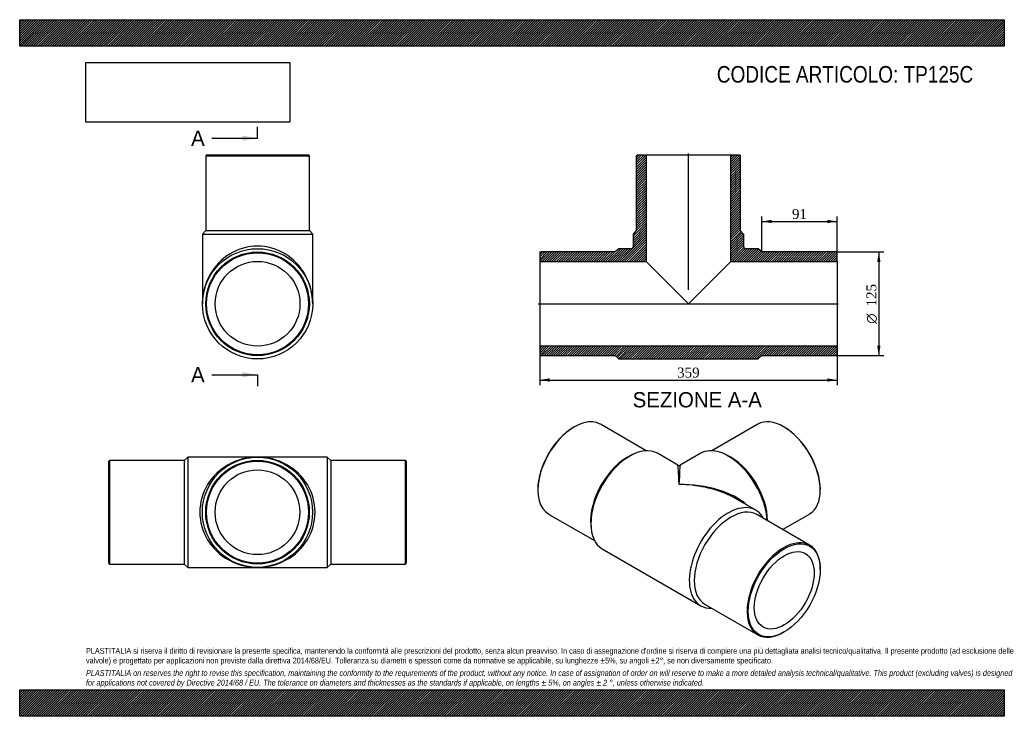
# Model space of a CAD drawing. Header units: millimetres. Extents: x 0 to 1188, y 0 to 840.
import ezdxf
from ezdxf.enums import TextEntityAlignment as Align
from ezdxf.lldxf.tags import DXFTag

# ---------------------------------------------------------------- set-up
doc = ezdxf.new("R2010")
doc.units = ezdxf.units.MM
doc.header["$LTSCALE"] = 4
for name, color, linetype in [('Default', 7, 'Continuous'), ('DV4_Default', 7, 'Continuous'), ('TP125C', 7, 'Continuous')]:
    doc.layers.add(name, color=color, linetype=linetype)
doc.styles.add('SEACAD_Solid_Edge_ANSI', font='seans.ttf')
doc.styles.add('SEACAD_Solid_Edge_ANSI1_Symbols', font='semeca1.ttf')
doc.styles.add('SEACAD_Times_New_Roman', font='times.ttf')
tags = doc.linetypes.add('CENTER2', pattern=[28.575, 19.05, -3.175, 3.175, -3.175]).pattern_tags.tags
tags[10:11] = [DXFTag(74, 4), DXFTag(75, 0), DXFTag(340, '0'), DXFTag(46, 0.0), DXFTag(50, 0.0), DXFTag(44, 0.0), DXFTag(45, 0.0)]
tags[8:9] = [DXFTag(74, 4), DXFTag(75, 0), DXFTag(340, '0'), DXFTag(46, 0.0), DXFTag(50, 0.0), DXFTag(44, 0.0), DXFTag(45, 0.0)]
tags[6:7] = [DXFTag(74, 4), DXFTag(75, 0), DXFTag(340, '0'), DXFTag(46, 0.0), DXFTag(50, 0.0), DXFTag(44, 0.0), DXFTag(45, 0.0)]
tags[4:5] = [DXFTag(74, 4), DXFTag(75, 0), DXFTag(340, '0'), DXFTag(46, 0.0), DXFTag(50, 0.0), DXFTag(44, 0.0), DXFTag(45, 0.0)]
doc.dimstyles.new('ANSImm', dxfattribs={"dimtxt": 12, "dimasz": 12, "dimexe": 6, "dimexo": 0, "dimgap": 3, "dimtad": 1, "dimdsep": 46, "dimtxsty": 'SEACAD_Times_New_Roman', "dimblk1": '_SE_FILLED', "dimblk2": '_SE_FILLED', "dimsah": 1, "dimcen": 6, "dimazin": 0, "dimtfac": 0.85, "dimtdec": 3, "dimtofl": 0, "dimtmove": 0, "dimatfit": 3, "dimfxl": 1, "dimarcsym": 0})
picture_1 = doc.add_image_def('image1.jpg', size_in_pixel=(4302, 1260))

# ---------------------------------------------------------------- blocks, each defined once
blk = doc.blocks.new('SE')
at = {"layer": 'TP125C', "color": 7, "linetype": 'Continuous'}
for p, q in [((202.9, 312.6), (198.4, 308.6)), ((202.9, 312.6), (202.9, 179.6)), ((286.9, 312.6), (202.9, 312.6)), ((370.9, 312.6), (286.9, 312.6)), ((370.9, 312.6), (370.9, 179.6)), ((375.4, 308.6), (370.9, 312.6)), ((108.4, 308.6), (107.4, 307.6)), ((107.4, 184.6), (107.4, 307.6)), ((108.4, 308.6), (108.4, 183.6)), ((198.4, 308.6), (108.4, 308.6)), ((198.4, 308.6), (198.4, 183.6)), ((375.4, 308.6), (375.4, 183.6)), ((465.4, 308.6), (375.4, 308.6)), ((465.4, 183.6), (465.4, 308.6)), ((466.4, 307.6), (465.4, 308.6)), ((466.4, 307.6), (466.4, 184.6)), ((107.4, 184.6), (108.4, 183.6)), ((108.4, 183.6), (198.4, 183.6)), ((198.4, 183.6), (202.9, 179.6)), ((202.9, 179.6), (286.9, 179.6)), ((286.9, 179.6), (370.9, 179.6)), ((370.9, 179.6), (375.4, 183.6)), ((375.4, 183.6), (465.4, 183.6)), ((465.4, 183.6), (466.4, 184.6))]:
    blk.add_line(p, q, dxfattribs=at)
for radius in [66.5, 62.5, 61.5, 51.1]:
    blk.add_circle((286.9, 246.1), radius, dxfattribs=at)
for major_axis in [(69.5, 0), (-69.5, 0)]:
    blk.add_ellipse((286.9, 246.1), major_axis=major_axis, ratio=0.956835, start_param=1.570796, end_param=4.712389, dxfattribs=at)
blk = doc.blocks.new('SE1')
at = {"layer": 'TP125C', "color": 7, "linetype": 'Continuous'}
for p, q in [((669.3, 349.1), (668.6, 348.7)), ((756, 320.2), (700.6, 352.2)), ((890.5, 352.2), (835, 320.2)), ((922.5, 348.7), (921.8, 349.1)), ((741.1, 316.4), (737.6, 314.8)), ((794, 302.9), (769.4, 317.1)), ((821.7, 317.1), (797, 302.9)), ((853.5, 314.8), (850, 316.4)), ((625.1, 273.4), (625.1, 272.6)), ((965.9, 272.6), (965.9, 273.4)), ((888.2, 248.5), (863.5, 262.7)), ((638.1, 243.9), (693.5, 211.9)), ((953, 206.5), (889.4, 243.2)), ((920.5, 225.2), (953, 243.9)), ((689, 230.6), (689.4, 226.8)), ((702.9, 201.9), (821.7, 133.3)), ((965.9, 177), (965.9, 177.8)), ((826.9, 134.9), (890.5, 98.2)), ((921.8, 101.3), (922.5, 101.7))]:
    blk.add_line(p, q, dxfattribs=at)
blk.add_arc((795.5, 305.5), 3, 241.0174, 299.4928, dxfattribs=at)
for centre, major_axis, ratio, start_param, end_param in [((669.3, 298.1), (31.2, 54.1), 0.57735, 0, 3.141593), ((921.8, 298.1), (-31.3, 54.1), 0.57735, 3.141593, 6.283185), ((668.6, 298.5), (-30.7, -53.3), 0.57735, 3.926991, 5.497787), ((922.5, 298.5), (30.8, -53.3), 0.57735, 0.785398, 2.356194), ((736.1, 259.5), (-33.2, -57.6), 0.57735, 3.141593, 6.283185), ((854.9, 259.5), (-33.3, 57.6), 0.57735, 3.993029, 6.283185), ((733, 261.3), (-31.2, -54.1), 0.57735, 3.821267, 5.603511), ((858.1, 261.3), (-31.3, 54.1), 0.57735, 3.926991, 5.603511), ((795.5, 225.2), (1.5, -77.7), 0.019091, 2.34467, 3.130068), ((795.5, 225.2), (-1.5, -77.7), 0.019091, 3.153118, 3.938516), ((795.5, 225.2), (-96.2, -1.8), 0.56448, 3.682818, 4.701837), ((795.5, 225.2), (-96.2, 1.8), 0.56448, 4.056008, 4.722941), ((795.5, 225.2), (-96.2, 1.8), 0.56448, 3.937543, 4.056008), ((854.9, 190.9), (-33.2, -57.6), 0.57735, 2.792986, 6.283185), ((858.1, 189.1), (-31.2, -54.1), 0.57735, 3.141593, 6.283185), ((921.8, 152.3), (-31.2, -54.1), 0.57735, 2.356194, 6.283185), ((854.9, 190.9), (-33.2, -57.6), 0.57735, 0, 0.348607), ((921.8, 152.3), (-31.2, -54.1), 0.57735, 0, 0.785398)]:
    blk.add_ellipse(centre, major_axis=major_axis, ratio=ratio, start_param=start_param, end_param=end_param, dxfattribs=at)
for major_axis in [(30.7, 53.3), (-25.5, -44.3)]:
    blk.add_ellipse((922.5, 151.9), major_axis=major_axis, ratio=0.57735, dxfattribs=at)
blk = doc.blocks.new('SE2')
at = {"layer": 'TP125C', "color": 7, "linetype": 'Continuous'}
for p, q in [((225.5, 676.9), (224.5, 675.9)), ((224.5, 675.9), (349.5, 675.9)), ((224.5, 675.9), (224.5, 585.9)), ((225.5, 676.9), (348.5, 676.9)), ((349.5, 675.9), (348.5, 676.9)), ((349.5, 585.9), (349.5, 675.9)), ((224.5, 585.9), (220.5, 581.4)), ((224.5, 585.9), (349.5, 585.9)), ((353.5, 581.4), (349.5, 585.9)), ((220.5, 581.4), (353.5, 581.4)), ((220.5, 581.4), (220.5, 497.4)), ((353.5, 497.4), (353.5, 581.4))]:
    blk.add_line(p, q, dxfattribs=at)
for radius in [66.5, 62.5, 61.5, 51.1]:
    blk.add_circle((287, 497.4), radius, dxfattribs=at)
blk.add_ellipse((287, 497.4), major_axis=(0, -69.5), ratio=0.956835, start_param=1.570796, end_param=4.712389, dxfattribs=at)
blk = doc.blocks.new('SE4')
at = {"color": 7, "linetype": 'Continuous', "style": 'SEACAD_Solid_Edge_ANSI'}
blk.add_text('A', height=18.4, dxfattribs=at).set_placement((206.8, 706.3), align=Align.TOP_LEFT)
blk = doc.blocks.new('SE5')
at = {"color": 7, "linetype": 'Continuous', "style": 'SEACAD_Solid_Edge_ANSI'}
blk.add_text('A', height=18.4, dxfattribs=at).set_placement((206.8, 421.1), align=Align.TOP_LEFT)
blk = doc.blocks.new('SEANNOT_GROUP')
at = {"linetype": 'Continuous'}
blk.add_hatch(color=7, dxfattribs=at).paths.add_polyline_path([(268.6, 694), (287, 697.1), (268.6, 700.2)])
at = {"color": 7, "linetype": 'Continuous'}
blk.add_lwpolyline([(231.8, 697.1), (287, 697.1)], dxfattribs=at)
blk = doc.blocks.new('SEANNOT_GROUP1')
at = {"linetype": 'Continuous'}
blk.add_hatch(color=7, dxfattribs=at).paths.add_polyline_path([(268.6, 408.8), (287, 411.9), (268.6, 414.9)])
at = {"color": 7, "linetype": 'Continuous'}
blk.add_lwpolyline([(231.8, 411.9), (287, 411.9)], dxfattribs=at)
blk = doc.blocks.new('SE3')
at = {"layer": 'Default', "color": 7, "linetype": 'CENTER2'}
for p, q in [((287, 697.1), (287, 710.9)), ((287, 411.9), (287, 398.1))]:
    blk.add_line(p, q, dxfattribs=at)
at = {"layer": 'Default', "color": 7, "linetype": 'CENTER2', "const_width": 0.0001}
blk.add_lwpolyline([(287, 697.1), (287, 411.9)], dxfattribs=at)
at = {"layer": 'Default'}
for name in ['SE4', 'SEANNOT_GROUP', 'SE5', 'SEANNOT_GROUP1']:
    blk.add_blockref(name, (0, 0), dxfattribs=at)
blk = doc.blocks.new('SE6')
at = {"layer": 'TP125C', "linetype": 'Continuous'}
h = blk.add_hatch(dxfattribs=at)
h.set_pattern_fill('LINE', scale=0.629921, angle=45, style=0)
edge = h.paths.add_edge_path()
edge.add_line((744.4, 585.9), (740.4, 581.4))
edge.add_line((740.4, 581.4), (740.4, 566.9))
edge.add_arc((737.4, 566.9), 3, 270, 360, ccw=False)
edge.add_line((737.4, 563.9), (722.9, 563.9))
edge.add_line((722.9, 563.9), (718.4, 559.9))
edge.add_line((718.4, 559.9), (628.4, 559.9))
edge.add_line((628.4, 559.9), (627.4, 558.9))
edge.add_line((627.4, 558.9), (627.4, 548.5))
edge.add_line((627.4, 548.5), (755.8, 548.5))
edge.add_line((755.8, 548.5), (755.8, 676.9))
edge.add_line((755.8, 676.9), (745.4, 676.9))
edge.add_line((745.4, 676.9), (744.4, 675.9))
edge.add_line((744.4, 675.9), (744.4, 585.9))
h = blk.add_hatch(dxfattribs=at)
h.set_pattern_fill('LINE', scale=0.629921, angle=45, style=0)
edge = h.paths.add_edge_path()
edge.add_line((869.4, 585.9), (869.4, 675.9))
edge.add_line((869.4, 675.9), (868.4, 676.9))
edge.add_line((868.4, 676.9), (858, 676.9))
edge.add_line((858, 676.9), (858, 548.5))
edge.add_line((858, 548.5), (986.4, 548.5))
edge.add_line((986.4, 548.5), (986.4, 558.9))
edge.add_line((986.4, 558.9), (985.4, 559.9))
edge.add_line((985.4, 559.9), (895.4, 559.9))
edge.add_line((895.4, 559.9), (890.9, 563.9))
edge.add_line((890.9, 563.9), (876.4, 563.9))
edge.add_arc((876.4, 566.9), 3, 180, 270, ccw=False)
edge.add_line((873.4, 566.9), (873.4, 581.4))
edge.add_line((873.4, 581.4), (869.4, 585.9))
h = blk.add_hatch(dxfattribs=at)
h.set_pattern_fill('LINE', scale=0.629921, angle=45, style=0)
h.paths.add_polyline_path([(986.4, 435.9), (986.4, 446.3), (627.4, 446.3), (627.4, 435.9), (628.4, 434.9), (718.4, 434.9), (722.9, 430.9), (890.9, 430.9), (895.4, 434.9), (985.4, 434.9)])
at = {"layer": 'DV4_Default', "color": 7, "linetype": 'CENTER2'}
for p, q in [((806.9, 514.3), (806.9, 678.6)), ((625.6, 497.4), (988.1, 497.4))]:
    blk.add_line(p, q, dxfattribs=at)
at = {"layer": 'TP125C', "color": 7, "linetype": 'Continuous'}
for p, q in [((744.4, 675.9), (745.4, 676.9)), ((744.4, 585.9), (744.4, 675.9)), ((745.4, 676.9), (755.8, 676.9)), ((755.8, 676.9), (858, 676.9)), ((755.8, 676.9), (755.8, 548.5)), ((858, 676.9), (868.4, 676.9)), ((858, 548.5), (858, 676.9)), ((868.4, 676.9), (869.4, 675.9)), ((869.4, 675.9), (869.4, 585.9)), ((740.4, 581.4), (744.4, 585.9)), ((869.4, 585.9), (873.4, 581.4)), ((740.4, 566.9), (740.4, 581.4)), ((873.4, 581.4), (873.4, 566.9)), ((627.4, 558.9), (628.4, 559.9)), ((627.4, 558.9), (627.4, 548.5)), ((718.4, 559.9), (628.4, 559.9)), ((722.9, 563.9), (718.4, 559.9)), ((737.4, 563.9), (722.9, 563.9)), ((890.9, 563.9), (876.4, 563.9)), ((895.4, 559.9), (890.9, 563.9)), ((985.4, 559.9), (895.4, 559.9)), ((985.4, 559.9), (986.4, 558.9)), ((986.4, 548.5), (986.4, 558.9)), ((627.4, 548.5), (627.4, 446.3)), ((627.4, 548.5), (755.8, 548.5)), ((755.8, 548.5), (806.9, 497.4)), ((806.9, 497.4), (858, 548.5)), ((858, 548.5), (986.4, 548.5)), ((986.4, 548.5), (986.4, 446.3)), ((986.4, 446.3), (627.4, 446.3)), ((627.4, 446.3), (627.4, 435.9)), ((986.4, 435.9), (986.4, 446.3)), ((628.4, 434.9), (627.4, 435.9)), ((628.4, 434.9), (718.4, 434.9)), ((718.4, 434.9), (722.9, 430.9)), ((722.9, 430.9), (890.9, 430.9)), ((890.9, 430.9), (895.4, 434.9)), ((895.4, 434.9), (985.4, 434.9)), ((986.4, 435.9), (985.4, 434.9))]:
    blk.add_line(p, q, dxfattribs=at)
for centre, start, end in [((737.4, 566.9), 270, 0), ((876.4, 566.9), 180, 270)]:
    blk.add_arc(centre, 3, start, end, dxfattribs=at)
blk = doc.blocks.new('DMBLK356')
at = {"layer": 'Default', "linetype": 'Continuous'}
for points in [[(639.4, 403.5), (639.4, 407.5), (627.4, 405.5)], [(974.4, 403.5), (986.4, 405.5), (974.4, 407.5)]]:
    blk.add_hatch(color=7, dxfattribs=at).paths.add_polyline_path(points)
at = {"layer": 'Default', "color": 7, "linetype": 'Continuous'}
for p, q in [((627.4, 446.3), (627.4, 399.5)), ((986.4, 446.3), (986.4, 399.5)), ((627.4, 405.5), (986.4, 405.5))]:
    blk.add_line(p, q, dxfattribs=at)
at = {"layer": 'Default', "color": 7, "linetype": 'Continuous', "style": 'SEACAD_Times_New_Roman'}
blk.add_text('359', height=12, dxfattribs=at).set_placement((793.2, 420.5), align=Align.TOP_LEFT)
blk = doc.blocks.new('_SE_FILLED')
at = {"color": 0}
blk.add_line((0, 0), (-1, 0), dxfattribs=at)
blk.add_solid([(0, 0), (-1, -0.1665), (-1, 0.1665), (0, 0)], dxfattribs=at)
blk = doc.blocks.new('DMBLK357')
at = {"layer": 'Default', "linetype": 'Continuous'}
for points in [[(907.4, 598.7), (895.4, 596.7), (907.4, 594.7)], [(974.4, 598.7), (974.4, 594.7), (986.4, 596.7)]]:
    blk.add_hatch(color=7, dxfattribs=at).paths.add_polyline_path(points)
at = {"layer": 'Default', "color": 7, "linetype": 'Continuous'}
for p, q in [((895.4, 559.9), (895.4, 602.7)), ((895.4, 596.7), (986.4, 596.7)), ((986.4, 553.7), (986.4, 602.7))]:
    blk.add_line(p, q, dxfattribs=at)
at = {"layer": 'Default', "color": 7, "linetype": 'Continuous', "style": 'SEACAD_Times_New_Roman'}
blk.add_text('91', height=12, dxfattribs=at).set_placement((931.8, 611.7), align=Align.TOP_LEFT)
blk = doc.blocks.new('GDimGGroup')
at = {"layer": 'Default', "linetype": 'Continuous'}
for points in [[(1038.6, 547.9), (1036.6, 559.9), (1034.6, 547.9)], [(1038.6, 446.9), (1034.6, 446.9), (1036.6, 434.9)]]:
    blk.add_hatch(color=7, dxfattribs=at).paths.add_polyline_path(points)
at = {"layer": 'Default', "color": 7, "linetype": 'Continuous'}
for p, q in [((985.4, 559.9), (1042.6, 559.9)), ((1036.6, 559.9), (1036.6, 434.9)), ((985.4, 434.9), (1042.6, 434.9))]:
    blk.add_line(p, q, dxfattribs=at)
for s, style, p in [('125', 'SEACAD_Times_New_Roman', (1021.6, 494.2)), ('O', 'SEACAD_Solid_Edge_ANSI1_Symbols', (1021.6, 473.3))]:
    blk.add_text(s, height=12, rotation=90, dxfattribs=dict(at, style=style)).set_placement(p, align=Align.TOP_LEFT)

msp = doc.modelspace()

# ---------------------------------------------------------------- hatches: boundary and pattern name
at = {"layer": 'Default', "linetype": 'Continuous'}
h = msp.add_hatch(dxfattribs=at)
h.set_pattern_fill('LINE', scale=0.629921, angle=45, style=0)
h.paths.add_polyline_path([(1188, 808), (1188, 840), (0, 840), (0, 808)])
for points in [[(1188, 808), (1188, 840), (0, 840), (0, 808)], [(1188, 0), (1188, 32), (0, 32), (0, 0)]]:
    msp.add_hatch(color=7, dxfattribs=at).paths.add_polyline_path(points)
h = msp.add_hatch(dxfattribs=at)
h.set_pattern_fill('LINE', scale=0.629921, angle=45, style=0)
h.paths.add_polyline_path([(1188, 0), (1188, 32), (0, 32), (0, 0)])

# ---------------------------------------------------------------- linework, layer by layer
at = {"layer": 'Default', "color": 7, "linetype": 'Continuous'}
for p, q in [((0, 840), (1188, 840)), ((0, 808), (0, 840)), ((1188, 840), (1188, 808)), ((1188, 808), (0, 808)), ((0, 32), (1188, 32)), ((0, 0), (0, 32)), ((1188, 32), (1188, 0)), ((1188, 0), (0, 0))]:
    msp.add_line(p, q, dxfattribs=at)

# ---------------------------------------------------------------- block references
at = {"layer": 'Default'}
for name in ['SE3', 'SE6', 'SE2', 'GDimGGroup', 'SE1', 'SE']:
    msp.add_blockref(name, (0, 0), dxfattribs=at)

# ---------------------------------------------------------------- texts
at = {"layer": 'Default', "color": 7, "linetype": 'Continuous', "style": 'SEACAD_Solid_Edge_ANSI'}
msp.add_text('SEZIONE A-A', height=18.4, dxfattribs=at).set_placement((739.573, 390.918), align=Align.TOP_LEFT)
at = {"layer": 'Default', "attachment_point": 1}
for s, insert, char_height, width in [('{\\fArial Narrow|b0||i0||c0|p34;\\C7;\\H20.;\\W1.;CODICE ARTICOLO: TP125C}', (841.145, 784.134), 20, 332.27914), ("{\\fArial Narrow|b0||i0||c0|p34;\\C7;\\H7.;\\W1.;PLASTITALIA si riserva il diritto di revisionare la presente specifica, mantenendo la conformità alle prescrizioni del prodotto, senza alcun preavviso. In caso di assegnazione d'ordine si riserva di compiere una più dettagliata analisi tecnico/qualitativa. Il presente prodotto (ad esclusione delle \\P}{\\fArial Narrow|b0||i0||c0|p34;\\C7;\\H7.;\\W1.;valvole) è progettato per applicazioni non previste dalla direttiva 2014/68/EU. Tolleranza su diametri e spessori come da normative se applicabile, su lunghezze ±5%, su angoli ±2°, se non diversamente specificato.\\P}{\\fArial Narrow|b0||i0||c0|p34;\\C7;\\H2.;\\W1.;   \\P}{\\fArial Narrow|b0||i1||c0|p34;\\C7;\\H7.;\\W1.;PLASTITALIA on reserves the right to revise this specification, maintaining the conformity to the requirements of the product, without any notice. In case of assignation of order on will reserve to make a more detailed analysis technical/qualitative. This product (excluding valves) is designed \\P}{\\fArial Narrow|b0||i1||c0|p34;\\C7;\\H7.;\\W1.;for applications not covered by Directive 2014/68 / EU. The tolerance on diameters and thicknesses as the standards if applicable, on lengths ± 5%, on angles ± 2 °, unless otherwise indicated.\\P}", (80, 82.409), 7, 1028)]:
    msp.add_mtext(s, dxfattribs=dict(at, insert=insert, char_height=char_height, width=width))

# ---------------------------------------------------------------- dimensions: what is measured, and where the dimension line sits
at = {"layer": 'Default', "color": 7, "linetype": 'Continuous'}
dim = msp.add_linear_dim(base=(986.365, 596.653), p1=(895.365, 559.868), p2=(986.365, 553.668), text='\\A1;<>', dimstyle='ANSImm', dxfattribs=at)
dim.commit()
dim.dimension.update_dxf_attribs({"geometry": 'DMBLK357', "text_midpoint": (940.865, 596.653), "dimtype": 160})
dim = msp.add_linear_dim(base=(627.365, 405.488), p1=(627.365, 446.268), p2=(986.365, 446.268), angle=360, text='\\A1;<>', dimstyle='ANSImm', dxfattribs=at)
dim.commit()
dim.dimension.update_dxf_attribs({"geometry": 'DMBLK356', "text_midpoint": (806.865, 405.488), "dimtype": 161})

# ---------------------------------------------------------------- pictures from other files: only their frames are drawn
image = msp.add_image(picture_1, insert=(80, 716.413), size_in_units=(245.829, 72))
image.dxf.flags = 7

doc.saveas('drawing.dxf')
